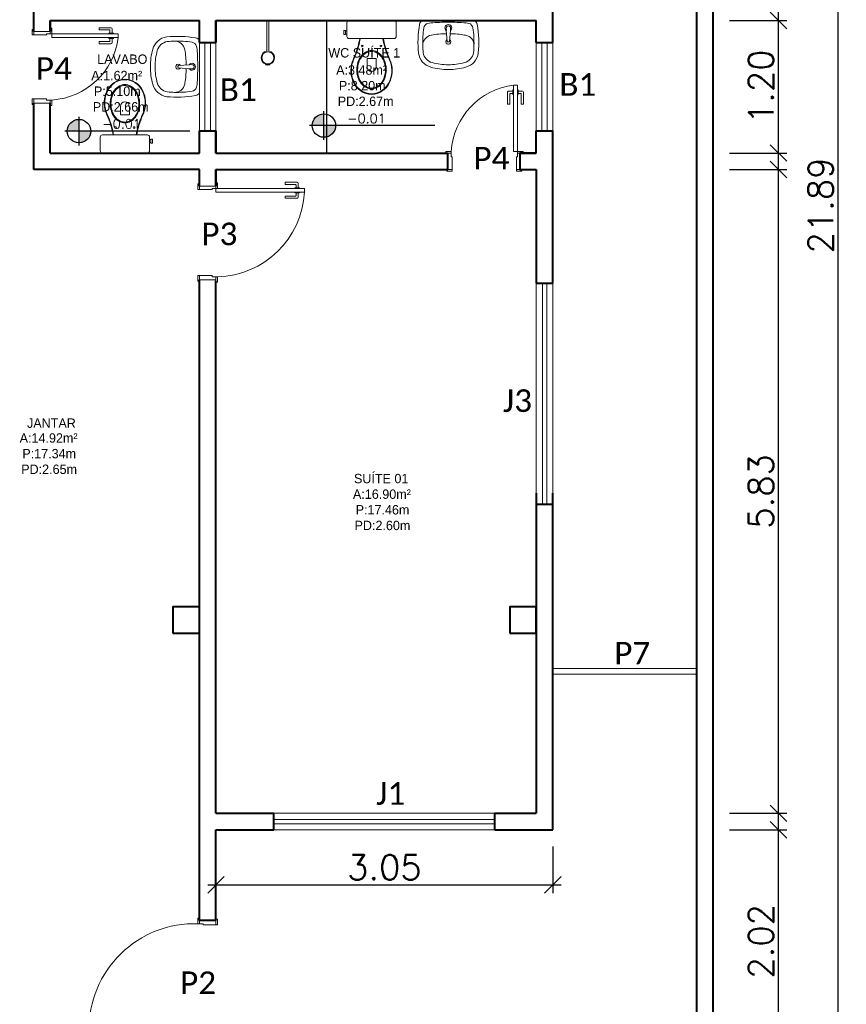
# Model space of a CAD drawing. Header units: millimetres. Extents: x 26 to 1362, y 24 to 358.
# Tile 79 of 256: x 528.11 to 535.59, y 214.72 to 223.64. Entities that reach past the tile are written whole.
import ezdxf

# ---------------------------------------------------------------- set-up
doc = ezdxf.new("R2010")
doc.units = ezdxf.units.MM
doc.linetypes.add('CONTINU', pattern=[0])
doc.linetypes.add('HIDDEN2', pattern=[4.7625, 3.175, -1.5875])
doc.layers.add('ARQ-PISO', color=8, linetype='Continuous')
doc.layers.add('PDF4_Text', color=7, linetype='Continuous')
for name, color, linetype, lineweight in [('MB_ALVENARIA', 7, 'Continuous', 40), ('MB_COTA', 7, 'Continuous', 13), ('MB_ESQUADRIA', 7, 'Continuous', 5), ('MB_MOBILIÁRIO', 8, 'Continuous', 13), ('MB_TEXTO_0', 7, 'Continuous', 13)]:
    doc.layers.add(name, color=color, linetype=linetype, lineweight=lineweight)
doc.styles.add('AVANT', font='txt')
doc.styles.add('PDF Calibri', font='calibri.ttf')
doc.styles.add('ROMANS', font='romans.shx')
doc.dimstyles.new('LOHAINA 1-150', dxfattribs={"dimscale": 1.5, "dimtxt": 0.15, "dimasz": 0.1, "dimexe": 0.05, "dimexo": 0.1, "dimgap": 0.03, "dimtad": 1, "dimzin": 5, "dimdsep": 46, "dimtxsty": 'ROMANS', "dimblk": 'OBLIQUE', "dimcen": 0, "dimdle": 0.05, "dimclrd": 256, "dimclre": 256, "dimadec": 0, "dimazin": 0, "dimtfac": 1, "dimtofl": 0, "dimtmove": 2, "dimatfit": 3, "dimfxl": 0.04, "dimtolj": 1, "dimtzin": 1, "dimarcsym": 0})

# ---------------------------------------------------------------- blocks, each defined once
blk = doc.blocks.new('_Oblique')
at = {"color": 0, "linetype": 'ByBlock', "lineweight": -2}
blk.add_line((-0.5, -0.5), (0.5, 0.5), dxfattribs=at)
blk = doc.blocks.new('*D110')
at = {"layer": 'DEFPOINTS', "color": 0, "transparency": 16777216}
for p in [(534.3823, 232.905), (535.5144, 232.905), (534.3823, 211.015)]:
    blk.add_point(p, dxfattribs=at)
at = {"layer": 'MB_COTA', "lineweight": -2, "transparency": 16777216}
for p, q in [((535.5144, 210.94), (535.5144, 232.98)), ((534.5323, 232.905), (535.5894, 232.905)), ((534.5323, 211.015), (535.5894, 211.015))]:
    blk.add_line(p, q, dxfattribs=at)
at = {"layer": 'MB_COTA', "lineweight": -2, "transparency": 16777216, "xscale": 0.15, "yscale": 0.15, "zscale": 0.15}
for p, rotation in [((535.5144, 232.905), 90), ((535.5144, 211.015), 270)]:
    blk.add_blockref('_Oblique', p, dxfattribs=dict(at, rotation=rotation))
at = {"layer": 'MB_COTA', "color": 0, "transparency": 16777216, "insert": (535.3569, 221.96), "char_height": 0.225, "attachment_point": 5, "rotation": 90, "style": 'ROMANS'}
blk.add_mtext('\\A1;21.89', dxfattribs=at)
blk = doc.blocks.new('*D111')
at = {"layer": 'DEFPOINTS', "color": 0, "transparency": 16777216}
for p in [(534.3823, 223.635), (534.9747, 223.635), (534.3823, 222.435)]:
    blk.add_point(p, dxfattribs=at)
at = {"layer": 'MB_COTA', "lineweight": -2, "transparency": 16777216}
for p, q in [((534.9747, 222.36), (534.9747, 223.71)), ((534.5323, 223.635), (535.0497, 223.635)), ((534.5323, 222.435), (535.0497, 222.435))]:
    blk.add_line(p, q, dxfattribs=at)
at = {"layer": 'MB_COTA', "lineweight": -2, "transparency": 16777216, "xscale": 0.15, "yscale": 0.15, "zscale": 0.15}
for p, rotation in [((534.9747, 223.635), 90), ((534.9747, 222.435), 270)]:
    blk.add_blockref('_Oblique', p, dxfattribs=dict(at, rotation=rotation))
at = {"layer": 'MB_COTA', "color": 0, "transparency": 16777216, "insert": (534.8172, 223.035), "char_height": 0.225, "attachment_point": 5, "rotation": 90, "style": 'ROMANS'}
blk.add_mtext('\\A1;1.20', dxfattribs=at)
blk = doc.blocks.new('*D114')
at = {"layer": 'DEFPOINTS', "color": 0, "transparency": 16777216}
for p in [(534.3823, 222.285), (534.9747, 222.285), (534.3823, 216.455)]:
    blk.add_point(p, dxfattribs=at)
at = {"layer": 'MB_COTA', "lineweight": -2, "transparency": 16777216}
for p, q in [((534.9747, 216.38), (534.9747, 222.36)), ((534.5323, 222.285), (535.0497, 222.285)), ((534.5323, 216.455), (535.0497, 216.455))]:
    blk.add_line(p, q, dxfattribs=at)
at = {"layer": 'MB_COTA', "lineweight": -2, "transparency": 16777216, "xscale": 0.15, "yscale": 0.15, "zscale": 0.15}
for p, rotation in [((534.9747, 222.285), 90), ((534.9747, 216.455), 270)]:
    blk.add_blockref('_Oblique', p, dxfattribs=dict(at, rotation=rotation))
at = {"layer": 'MB_COTA', "color": 0, "transparency": 16777216, "insert": (534.8172, 219.37), "char_height": 0.225, "attachment_point": 5, "rotation": 90, "style": 'ROMANS'}
blk.add_mtext('\\A1;5.83', dxfattribs=at)
blk = doc.blocks.new('*D116')
at = {"layer": 'DEFPOINTS', "color": 0, "transparency": 16777216}
for p in [(534.3823, 216.305), (534.9747, 216.305), (534.3823, 214.285)]:
    blk.add_point(p, dxfattribs=at)
at = {"layer": 'MB_COTA', "lineweight": -2, "transparency": 16777216}
for p, q in [((534.9747, 214.21), (534.9747, 216.38)), ((534.5323, 216.305), (535.0497, 216.305)), ((534.5323, 214.285), (535.0497, 214.285))]:
    blk.add_line(p, q, dxfattribs=at)
at = {"layer": 'MB_COTA', "lineweight": -2, "transparency": 16777216, "xscale": 0.15, "yscale": 0.15, "zscale": 0.15}
for p, rotation in [((534.9747, 216.305), 90), ((534.9747, 214.285), 270)]:
    blk.add_blockref('_Oblique', p, dxfattribs=dict(at, rotation=rotation))
at = {"layer": 'MB_COTA', "color": 0, "transparency": 16777216, "insert": (534.8172, 215.295), "char_height": 0.225, "attachment_point": 5, "rotation": 90, "style": 'ROMANS'}
blk.add_mtext('\\A1;2.02', dxfattribs=at)
blk = doc.blocks.new('*D125')
at = {"layer": 'DEFPOINTS', "color": 0, "transparency": 16777216}
for p in [(529.8823, 216.305), (532.9323, 216.305), (532.9323, 215.8075)]:
    blk.add_point(p, dxfattribs=at)
at = {"layer": 'MB_ALVENARIA', "lineweight": -2, "transparency": 16777216}
for p, q in [((529.8823, 216.155), (529.8823, 215.7325)), ((532.9323, 216.155), (532.9323, 215.7325)), ((529.8073, 215.8075), (533.0073, 215.8075))]:
    blk.add_line(p, q, dxfattribs=at)
at = {"layer": 'MB_ALVENARIA', "lineweight": -2, "transparency": 16777216, "xscale": 0.15, "yscale": 0.15, "zscale": 0.15, "rotation": 180}
blk.add_blockref('_Oblique', (529.8823, 215.8075), dxfattribs=at)
at = {"layer": 'MB_ALVENARIA', "lineweight": -2, "transparency": 16777216, "xscale": 0.15, "yscale": 0.15, "zscale": 0.15}
blk.add_blockref('_Oblique', (532.9323, 215.8075), dxfattribs=at)
at = {"layer": 'MB_ALVENARIA', "color": 0, "transparency": 16777216, "insert": (531.4073, 215.965), "char_height": 0.225, "attachment_point": 5, "style": 'ROMANS'}
blk.add_mtext('\\A1;3.05', dxfattribs=at)

msp = doc.modelspace()

# ---------------------------------------------------------------- hatches: boundary and pattern name
at = {"transparency": 33554687}
h = msp.add_hatch(color=9, dxfattribs=at)
h.paths.add_polyline_path([(530.8596, 222.6834), (530.8596, 222.5771, 0.414214), (530.9659, 222.6834)])
h.paths.add_polyline_path([(530.8596, 222.6834), (530.8596, 222.7897, 0.414214), (530.7533, 222.6834)])
h = msp.add_hatch(color=9, dxfattribs=at)
h.paths.add_polyline_path([(528.6421, 222.6332), (528.6421, 222.5269, 0.414214), (528.7484, 222.6332)])
h.paths.add_polyline_path([(528.6421, 222.6332), (528.6421, 222.7395, 0.414214), (528.5357, 222.6332)])

# ---------------------------------------------------------------- linework, layer by layer
for p, q in [((528.6421, 222.5036), (528.6421, 222.7628)), ((530.8596, 222.5538), (530.8596, 222.813)), ((531.8643, 222.6834), (530.73, 222.6834)), ((529.6468, 222.6332), (528.5125, 222.6332))]:
    msp.add_line(p, q, dxfattribs=at)
for centre in [(530.8596, 222.6834), (528.6421, 222.6332)]:
    msp.add_circle(centre, 0.1063, dxfattribs=at)
at = {"layer": 'ARQ-PISO'}
msp.add_lwpolyline([(530.8823, 223.635), (530.8823, 222.435)], dxfattribs=at)
at = {"layer": 'MB_ALVENARIA'}
for p, q in [((534.2323, 232.905), (534.2323, 208.695)), ((532.9323, 223.435), (532.9323, 224.46)), ((528.3823, 223.635), (528.3823, 223.535)), ((532.7823, 223.435), (532.7823, 223.635)), ((532.7823, 222.435), (532.7823, 222.635)), ((532.9323, 221.255), (532.9323, 222.635)), ((529.8823, 222.285), (529.8823, 222.135)), ((532.9323, 216.305), (532.9323, 219.355)), ((529.8823, 216.455), (530.4073, 216.455)), ((532.4073, 216.455), (532.7823, 216.455)), ((529.8823, 215.485), (529.8823, 216.305)), ((529.8823, 216.305), (530.4073, 216.305)), ((532.4073, 216.305), (532.9323, 216.305)), ((529.7323, 215.485), (529.7323, 215.985))]:
    msp.add_line(p, q, dxfattribs=at)
at = {"layer": 'MB_ALVENARIA', "linetype": 'CONTINU'}
msp.add_line((534.3823, 232.905), (534.3823, 208.545), dxfattribs=at)
at = {"layer": 'MB_ALVENARIA'}
for points in [[(528.2323, 223.535), (528.2323, 223.935)], [(528.3823, 223.635), (529.7323, 223.635)], [(528.3823, 223.535), (528.3823, 223.635)], [(529.7323, 223.435), (529.7323, 223.635), (529.7323, 223.635)], [(529.8823, 223.435), (529.8823, 223.635)], [(529.8823, 223.635), (532.7823, 223.635)], [(529.8823, 223.635), (529.8823, 223.435)], [(529.7323, 223.435), (529.8823, 223.435)], [(532.7823, 223.435), (532.9323, 223.435)], [(528.2323, 222.285), (528.2323, 222.285), (528.2323, 222.885)], [(528.3823, 222.435), (528.3823, 222.885)], [(529.7323, 222.435), (529.7323, 222.635)], [(529.7323, 222.635), (529.8823, 222.635)], [(529.8823, 222.435), (529.8823, 222.635)], [(529.8823, 222.635), (529.8823, 222.435)], [(532.7823, 222.635), (532.9323, 222.635)], [(528.3823, 222.435), (529.7323, 222.435)], [(529.8823, 222.435), (531.9823, 222.435)], [(531.9823, 222.285), (531.9823, 222.435)], [(532.6323, 222.435), (532.7823, 222.435)], [(532.7823, 222.435), (532.6323, 222.435), (532.6323, 222.285)], [(529.7323, 222.285), (528.2323, 222.285)], [(529.7323, 222.135), (529.7323, 222.285)], [(529.8823, 222.135), (529.8823, 222.285)], [(529.8823, 222.285), (531.9823, 222.285)], [(532.6323, 222.285), (532.7823, 222.285)], [(532.7823, 222.285), (532.7823, 221.255)], [(529.7323, 215.985), (529.7323, 221.285)], [(529.8823, 216.455), (529.8823, 221.2775)], [(532.7823, 221.255), (532.9323, 221.255)], [(532.7823, 219.355), (532.7823, 216.455)], [(532.7823, 219.255), (532.9323, 219.255)], [(529.4923, 218.085), (529.7323, 218.085), (529.7323, 218.325), (529.4923, 218.325), (529.4923, 218.085)], [(532.5423, 218.085), (532.7823, 218.085), (532.7823, 218.325), (532.5423, 218.325), (532.5423, 218.085)], [(530.4073, 216.305), (530.4073, 216.455)], [(532.4073, 216.305), (532.4073, 216.455)], [(529.8823, 215.485), (529.7323, 215.485)]]:
    msp.add_lwpolyline(points, dxfattribs=at)
at = {"layer": 'MB_ESQUADRIA'}
for p, q in [((528.8249, 223.5696), (528.8249, 223.5496)), ((528.9319, 223.5696), (528.8249, 223.5696)), ((528.8249, 223.5696), (528.8249, 223.5496)), ((528.9319, 223.5696), (528.8249, 223.5696)), ((528.2323, 223.505), (528.2323, 223.54)), ((528.2323, 223.505), (528.2323, 223.54)), ((528.2323, 223.505), (528.2323, 223.54)), ((528.2323, 223.505), (528.2323, 223.54)), ((528.3823, 223.535), (528.2323, 223.535)), ((528.2323, 223.535), (528.2323, 223.535)), ((528.3473, 223.505), (528.2323, 223.505)), ((528.3473, 223.505), (528.2323, 223.505)), ((528.3473, 223.505), (528.2323, 223.505)), ((528.3473, 223.505), (528.2323, 223.505)), ((528.3473, 223.515), (528.3823, 223.515)), ((528.3473, 223.515), (528.3473, 223.505)), ((528.3473, 223.515), (528.3823, 223.515)), ((528.3473, 223.515), (528.3473, 223.505)), ((528.3473, 223.515), (528.3823, 223.515)), ((528.3473, 223.515), (528.3473, 223.505)), ((528.3473, 223.515), (528.3823, 223.515)), ((528.3473, 223.515), (528.3473, 223.505)), ((528.3823, 223.515), (528.3823, 223.54)), ((528.3823, 223.515), (528.3823, 223.54)), ((528.3823, 223.515), (528.3823, 223.54)), ((528.3823, 223.515), (528.3823, 223.54)), ((528.3823, 223.535), (528.3823, 223.535)), ((528.8249, 223.5496), (528.9169, 223.5496)), ((528.8249, 223.5496), (528.9169, 223.5496)), ((528.9118, 223.521), (528.9118, 223.5146)), ((528.9544, 223.5209), (528.9118, 223.521)), ((528.9118, 223.521), (528.9118, 223.5146)), ((528.9544, 223.5209), (528.9118, 223.521)), ((528.9118, 223.4733), (528.9118, 223.4796)), ((528.9118, 223.4733), (528.9118, 223.4796)), ((528.9544, 223.4733), (528.9118, 223.4733)), ((528.9544, 223.4733), (528.9118, 223.4733)), ((528.9219, 223.5446), (528.9219, 223.521)), ((528.9219, 223.5446), (528.9219, 223.521)), ((528.9219, 223.4496), (528.9219, 223.4733)), ((528.9219, 223.4496), (528.9219, 223.4733)), ((528.9419, 223.4733), (528.9418, 223.4346)), ((528.9419, 223.4733), (528.9418, 223.4346)), ((528.9419, 223.521), (528.9419, 223.5596)), ((528.9419, 223.521), (528.9419, 223.5596)), ((528.9544, 223.5146), (528.9544, 223.5209)), ((528.9544, 223.5146), (528.9544, 223.5209)), ((528.9544, 223.4796), (528.9544, 223.4733)), ((528.9544, 223.4796), (528.9544, 223.4733)), ((528.8248, 223.4247), (528.8248, 223.4447)), ((528.8248, 223.4447), (528.9168, 223.4446)), ((528.8248, 223.4247), (528.8248, 223.4447)), ((528.8248, 223.4447), (528.9168, 223.4446)), ((528.9318, 223.4246), (528.8248, 223.4247)), ((528.9318, 223.4246), (528.8248, 223.4247)), ((532.522, 222.9845), (532.522, 222.8775)), ((532.522, 222.9845), (532.522, 222.8775)), ((532.5706, 222.9945), (532.532, 222.9945)), ((532.5706, 222.9945), (532.532, 222.9945)), ((532.542, 222.8775), (532.542, 222.9695)), ((532.542, 222.8775), (532.542, 222.9695)), ((532.547, 222.9745), (532.5706, 222.9745)), ((532.547, 222.9745), (532.5706, 222.9745)), ((532.5769, 223.0071), (532.5706, 223.0071)), ((532.5706, 223.0071), (532.5706, 222.9645)), ((532.5769, 223.0071), (532.5706, 223.0071)), ((532.5706, 223.0071), (532.5706, 222.9645)), ((532.5706, 222.9645), (532.577, 222.9645)), ((532.5706, 222.9645), (532.577, 222.9645)), ((532.6119, 223.0071), (532.6183, 223.0071)), ((532.6119, 223.0071), (532.6183, 223.0071)), ((532.6183, 222.9645), (532.612, 222.9645)), ((532.6183, 222.9645), (532.612, 222.9645)), ((532.6183, 223.0071), (532.6183, 222.9645)), ((532.6183, 223.0071), (532.6183, 222.9645)), ((532.6183, 222.9946), (532.6569, 222.9946)), ((532.6183, 222.9946), (532.6569, 222.9946)), ((532.6419, 222.9746), (532.6183, 222.9746)), ((532.6419, 222.9746), (532.6183, 222.9746)), ((532.647, 222.8776), (532.6469, 222.9696)), ((532.647, 222.8776), (532.6469, 222.9696)), ((532.6669, 222.9846), (532.667, 222.8776)), ((532.6669, 222.9846), (532.667, 222.8776)), ((528.3473, 222.925), (528.2323, 222.9249)), ((528.3473, 222.925), (528.2323, 222.9249)), ((528.2323, 222.9249), (528.2323, 222.8899)), ((528.2323, 222.9249), (528.2323, 222.8899)), ((528.3473, 222.915), (528.3473, 222.925)), ((528.3473, 222.915), (528.3473, 222.925)), ((528.3473, 222.915), (528.3823, 222.915)), ((528.3473, 222.915), (528.3823, 222.915)), ((528.3823, 222.915), (528.3823, 222.89)), ((528.3823, 222.915), (528.3823, 222.89)), ((532.522, 222.8775), (532.542, 222.8775)), ((532.522, 222.8775), (532.542, 222.8775)), ((532.667, 222.8776), (532.647, 222.8776)), ((532.667, 222.8776), (532.647, 222.8776)), ((532.0123, 222.435), (531.9873, 222.435)), ((532.0123, 222.435), (531.9873, 222.435)), ((532.0123, 222.4), (532.0123, 222.435)), ((532.0123, 222.4), (532.0123, 222.435)), ((532.6123, 222.435), (532.6373, 222.435)), ((532.6123, 222.4), (532.6123, 222.435)), ((532.6123, 222.435), (532.6373, 222.435)), ((532.6123, 222.4), (532.6123, 222.435)), ((532.6123, 222.435), (532.6373, 222.435)), ((532.6123, 222.4), (532.6123, 222.435)), ((532.6123, 222.435), (532.6373, 222.435)), ((532.6123, 222.4), (532.6123, 222.435)), ((532.6323, 222.435), (532.6323, 222.435)), ((532.0123, 222.4), (532.0223, 222.4)), ((532.0123, 222.4), (532.0223, 222.4)), ((532.0223, 222.4), (532.0223, 222.285)), ((532.0223, 222.4), (532.0223, 222.285)), ((532.6023, 222.4), (532.6024, 222.285)), ((532.6123, 222.4), (532.6023, 222.4)), ((532.6023, 222.4), (532.6024, 222.285)), ((532.6123, 222.4), (532.6023, 222.4)), ((532.6023, 222.4), (532.6024, 222.285)), ((532.6123, 222.4), (532.6023, 222.4)), ((532.6023, 222.4), (532.6024, 222.285)), ((532.6123, 222.4), (532.6023, 222.4)), ((532.0223, 222.285), (531.9873, 222.285)), ((532.0223, 222.285), (531.9873, 222.285)), ((532.6024, 222.285), (532.6374, 222.285)), ((532.6024, 222.285), (532.6374, 222.285)), ((532.6024, 222.285), (532.6374, 222.285)), ((532.6024, 222.285), (532.6374, 222.285)), ((532.6323, 222.285), (532.6323, 222.285)), ((529.7323, 222.105), (529.7323, 222.14)), ((529.7323, 222.105), (529.7323, 222.14)), ((529.8823, 222.1149), (529.8823, 222.14)), ((529.8823, 222.1149), (529.8823, 222.14)), ((530.5099, 222.1696), (530.5099, 222.1496)), ((530.6169, 222.1696), (530.5099, 222.1696)), ((530.5099, 222.1496), (530.6019, 222.1496)), ((530.6069, 222.1446), (530.6069, 222.1209)), ((530.6269, 222.1209), (530.6269, 222.1596)), ((529.8823, 222.135), (529.7323, 222.135)), ((529.8473, 222.105), (529.7323, 222.105)), ((529.8473, 222.105), (529.7323, 222.105)), ((529.8473, 222.115), (529.8823, 222.115)), ((529.8473, 222.115), (529.8473, 222.105)), ((529.8473, 222.115), (529.8823, 222.115)), ((529.8473, 222.115), (529.8473, 222.105)), ((530.5968, 222.1209), (530.5968, 222.1146)), ((530.6394, 222.1209), (530.5968, 222.1209)), ((530.5968, 222.0732), (530.5968, 222.0796)), ((530.6394, 222.0732), (530.5968, 222.0732)), ((530.6069, 222.0496), (530.6069, 222.0732)), ((530.6269, 222.0732), (530.6268, 222.0346)), ((530.6394, 222.1146), (530.6394, 222.1209)), ((530.6394, 222.0796), (530.6394, 222.0732)), ((530.5098, 222.0246), (530.5098, 222.0446)), ((530.5098, 222.0446), (530.6018, 222.0446)), ((530.6168, 222.0246), (530.5098, 222.0246)), ((529.8473, 221.325), (529.7323, 221.3249)), ((529.7323, 221.3249), (529.7323, 221.2899)), ((529.8473, 221.315), (529.8473, 221.325)), ((529.8473, 221.315), (529.8823, 221.315)), ((529.8823, 221.315), (529.8823, 221.29)), ((529.7323, 215.455), (529.7323, 215.4801)), ((529.7673, 215.4551), (529.7323, 215.4551)), ((529.7673, 215.4551), (529.7674, 215.4451)), ((529.8823, 215.4451), (529.8823, 215.4801)), ((529.7674, 215.445), (529.8823, 215.4451))]:
    msp.add_line(p, q, dxfattribs=at)
at = {"layer": 'MB_ESQUADRIA', "linetype": 'HIDDEN2'}
for p, q in [((532.9323, 217.765), (534.2323, 217.765)), ((532.9323, 217.715), (534.2323, 217.715))]:
    msp.add_line(p, q, dxfattribs=at)
at = {"layer": 'MB_ESQUADRIA'}
for points in [[(528.3823, 223.54), (528.3823, 223.565), (528.3973, 223.565), (528.3973, 223.515), (528.3823, 223.515), (528.3823, 223.515)], [(528.3823, 223.54), (528.3823, 223.565), (528.3973, 223.565), (528.3973, 223.515), (528.3823, 223.515), (528.3823, 223.515)], [(528.3823, 223.54), (528.3823, 223.565), (528.3973, 223.565), (528.3973, 223.515), (528.3823, 223.515), (528.3823, 223.515)], [(528.3823, 223.54), (528.3823, 223.565), (528.3973, 223.565), (528.3973, 223.515), (528.3823, 223.515), (528.3823, 223.515)], [(528.2323, 223.505), (528.2173, 223.505), (528.2173, 223.555), (528.2323, 223.555), (528.2323, 223.54)], [(528.2323, 223.505), (528.2173, 223.505), (528.2173, 223.555), (528.2323, 223.555), (528.2323, 223.54)], [(528.2323, 223.505), (528.2173, 223.505), (528.2173, 223.555), (528.2323, 223.555), (528.2323, 223.54)], [(528.2323, 223.505), (528.2173, 223.505), (528.2173, 223.555), (528.2323, 223.555), (528.2323, 223.54)], [(528.9973, 223.48), (528.3973, 223.48), (528.3973, 223.515), (528.9973, 223.515), (528.9973, 223.48)], [(532.5773, 223.05), (532.5773, 222.45), (532.6123, 222.45), (532.6123, 223.05), (532.5773, 223.05)], [(528.2323, 222.9249), (528.2173, 222.9249), (528.2173, 222.8749), (528.2323, 222.8749), (528.2323, 222.8899)], [(528.2323, 222.9249), (528.2173, 222.9249), (528.2173, 222.8749), (528.2323, 222.8749), (528.2323, 222.8899)], [(528.2323, 222.885), (528.3823, 222.885)], [(528.3823, 222.89), (528.3823, 222.865), (528.3973, 222.865), (528.3973, 222.915), (528.3823, 222.915), (528.3823, 222.915)], [(528.3823, 222.89), (528.3823, 222.865), (528.3973, 222.865), (528.3973, 222.915), (528.3823, 222.915), (528.3823, 222.915)], [(531.9873, 222.435), (531.9623, 222.435), (531.9623, 222.45), (532.0123, 222.45), (532.0123, 222.435), (532.0123, 222.435)], [(531.9873, 222.435), (531.9623, 222.435), (531.9623, 222.45), (532.0123, 222.45), (532.0123, 222.435), (532.0123, 222.435)], [(532.6373, 222.435), (532.6623, 222.435), (532.6623, 222.45), (532.6123, 222.45), (532.6123, 222.435), (532.6123, 222.435)], [(532.6373, 222.435), (532.6623, 222.435), (532.6623, 222.45), (532.6123, 222.45), (532.6123, 222.435), (532.6123, 222.435)], [(532.6373, 222.435), (532.6623, 222.435), (532.6623, 222.45), (532.6123, 222.45), (532.6123, 222.435), (532.6123, 222.435)], [(532.6373, 222.435), (532.6623, 222.435), (532.6623, 222.45), (532.6123, 222.45), (532.6123, 222.435), (532.6123, 222.435)], [(532.0223, 222.285), (532.0223, 222.27), (531.9723, 222.27), (531.9723, 222.285), (531.9873, 222.285)], [(532.0223, 222.285), (532.0223, 222.27), (531.9723, 222.27), (531.9723, 222.285), (531.9873, 222.285)], [(532.6024, 222.285), (532.6024, 222.27), (532.6524, 222.27), (532.6524, 222.285), (532.6374, 222.285)], [(532.6024, 222.285), (532.6024, 222.27), (532.6524, 222.27), (532.6524, 222.285), (532.6374, 222.285)], [(532.6024, 222.285), (532.6024, 222.27), (532.6524, 222.27), (532.6524, 222.285), (532.6374, 222.285)], [(532.6024, 222.285), (532.6024, 222.27), (532.6524, 222.27), (532.6524, 222.285), (532.6374, 222.285)], [(529.7323, 222.105), (529.7173, 222.105), (529.7173, 222.155), (529.7323, 222.155), (529.7323, 222.14)], [(529.7323, 222.105), (529.7173, 222.105), (529.7173, 222.155), (529.7323, 222.155), (529.7323, 222.14)], [(529.8823, 222.14), (529.8823, 222.1649), (529.8973, 222.1649), (529.8973, 222.1149), (529.8823, 222.1149), (529.8823, 222.115)], [(529.8823, 222.14), (529.8823, 222.1649), (529.8973, 222.1649), (529.8973, 222.1149), (529.8823, 222.1149), (529.8823, 222.115)], [(529.7323, 221.3249), (529.7173, 221.3249), (529.7173, 221.2749), (529.7323, 221.2749), (529.7323, 221.2899)], [(529.7323, 221.285), (529.8823, 221.285)], [(529.8823, 221.29), (529.8823, 221.265), (529.8973, 221.265), (529.8973, 221.315), (529.8823, 221.315), (529.8823, 221.315)], [(529.7323, 215.4801), (529.7323, 215.505), (529.7173, 215.505), (529.7173, 215.455), (529.7323, 215.455), (529.7323, 215.4551)], [(529.8823, 215.4451), (529.8973, 215.4451), (529.8973, 215.4951), (529.8823, 215.4951), (529.8823, 215.4801)]]:
    msp.add_lwpolyline(points, dxfattribs=at)
at = {"layer": 'MB_ESQUADRIA', "linetype": 'HIDDEN2'}
for points in [[(529.7323, 222.635), (529.7323, 223.435)], [(529.7823, 222.635), (529.7823, 223.435)], [(529.8323, 222.635), (529.8323, 223.435)], [(529.8823, 222.635), (529.8823, 223.435)], [(532.7823, 222.635), (532.7823, 223.435)], [(532.8323, 222.635), (532.8323, 223.435)], [(532.8823, 222.635), (532.8823, 223.435)], [(532.9323, 222.635), (532.9323, 223.435)], [(532.7823, 219.255), (532.7823, 221.255)], [(532.8373, 219.255), (532.8373, 221.255)], [(532.8773, 219.255), (532.8773, 221.255)], [(532.9323, 221.255), (532.9323, 219.255)], [(530.4073, 216.455), (532.4073, 216.455)], [(530.4073, 216.4), (532.4073, 216.4)], [(530.4073, 216.36), (532.4073, 216.36)], [(532.4073, 216.305), (530.4073, 216.305)]]:
    msp.add_lwpolyline(points, dxfattribs=at)
at = {"layer": 'MB_ESQUADRIA'}
msp.add_lwpolyline([(529.8823, 222.0799), (530.6823, 222.0799), (530.6823, 222.1149), (529.8823, 222.1149)], close=True, dxfattribs=at)
for centre, radius, start, end in [((528.9319, 223.5596), 0.01, 359.97107, 89.97107), ((528.9319, 223.5596), 0.01, 359.97107, 89.97107), ((528.9169, 223.5446), 0.005, 359.97107, 89.97107), ((528.9169, 223.5446), 0.005, 359.97107, 89.97107), ((528.9169, 223.4496), 0.005, 269.97107, 359.97107), ((528.9169, 223.4496), 0.005, 269.97107, 359.97107), ((528.9318, 223.4346), 0.01, 269.97107, 359.97107), ((528.9318, 223.4346), 0.01, 269.97107, 359.97107), ((532.532, 222.9845), 0.01, 90.02893, 180.02893), ((532.532, 222.9845), 0.01, 90.02893, 180.02893), ((532.547, 222.9695), 0.005, 90.02893, 180.02893), ((532.547, 222.9695), 0.005, 90.02893, 180.02893), ((532.6419, 222.9696), 0.005, 0.02893, 90.02893), ((532.6419, 222.9696), 0.005, 0.02893, 90.02893), ((532.6569, 222.9846), 0.01, 0.02893, 90.02893), ((532.6569, 222.9846), 0.01, 0.02893, 90.02893), ((530.6019, 222.1446), 0.005, 359.97107, 89.97107), ((530.6169, 222.1596), 0.01, 359.97107, 89.97107), ((530.6019, 222.0496), 0.005, 269.97107, 359.97107), ((530.6168, 222.0346), 0.01, 269.97107, 359.97107)]:
    msp.add_arc(centre, radius, start, end, dxfattribs=at)
at = {"layer": 'MB_ESQUADRIA', "linetype": 'HIDDEN2'}
for centre, radius, start, end in [((528.3539, 223.5622), 0.6487, 273.84016, 352.71463), ((528.3539, 223.5622), 0.6487, 273.84016, 352.71463), ((532.6596, 222.4066), 0.6487, 97.28537, 176.15984), ((532.6596, 222.4066), 0.6487, 97.28537, 176.15984), ((529.8814, 222.1166), 0.8018, 271.14056, 357.34932), ((529.6893, 214.4984), 0.957, 88.32181, 180.50129)]:
    msp.add_arc(centre, radius, start, end, dxfattribs=at)
at = {"layer": 'MB_MOBILIÁRIO'}
for p, q in [((530.3419, 223.3569), (530.3419, 223.635)), ((530.3619, 223.635), (530.3419, 223.635)), ((530.3619, 223.3569), (530.3619, 223.635)), ((531.0874, 223.635), (531.4947, 223.635)), ((531.967, 223.5647), (531.9686, 223.5434)), ((532.0059, 223.5647), (532.0043, 223.5433)), ((531.9678, 223.5431), (531.9762, 223.4454)), ((532.0043, 223.5433), (531.9967, 223.4454)), ((531.9812, 223.4408), (531.9917, 223.4408)), ((529.5381, 223.2215), (529.5381, 223.2111)), ((529.6404, 223.235), (529.5428, 223.2265)), ((529.6407, 223.1985), (529.5428, 223.2061)), ((529.662, 223.2358), (529.6407, 223.2341)), ((530.332, 223.2332), (530.3337, 223.2389)), ((530.3519, 223.2297), (530.3519, 223.2361)), ((530.3519, 223.2297), (530.3519, 223.2361)), ((530.3697, 223.2388), (530.3713, 223.2333)), ((529.662, 223.1968), (529.6407, 223.1985)), ((529.261, 222.435), (528.8537, 222.435))]:
    msp.add_line(p, q, dxfattribs=at)
for points in [[(531.0874, 223.635), (531.0874, 223.635), (531.0796, 223.6336), (531.0731, 223.6293), (531.0688, 223.6228), (531.0674, 223.615), (531.0674, 223.4911), (531.0674, 223.4911), (531.0688, 223.4833), (531.0731, 223.4768), (531.0796, 223.4725), (531.0874, 223.4711), (531.2907, 223.4711)], [(531.4947, 223.635), (531.4947, 223.635), (531.5026, 223.6336), (531.5083, 223.6293), (531.5126, 223.6228), (531.5141, 223.615), (531.5141, 223.4911), (531.5141, 223.4911), (531.5126, 223.4833), (531.5083, 223.4768), (531.5026, 223.4725), (531.4947, 223.4711), (531.2907, 223.4711)], [(531.0545, 223.5097), (531.0395, 223.5097), (531.0395, 223.5276), (531.0395, 223.5455), (531.0545, 223.5455), (531.0545, 223.5427), (531.0674, 223.5427)], [(531.0545, 223.5427), (531.0545, 223.5126)], [(531.0545, 223.5126), (531.0674, 223.5126)], [(531.0545, 223.5097), (531.0545, 223.5126)], [(531.1884, 223.4704), (531.1884, 223.4704), (531.1886, 223.4711)], [(531.3931, 223.4704), (531.3931, 223.4704), (531.3929, 223.4711)], [(531.2506, 223.2127), (531.2506, 223.29), (531.2914, 223.29)], [(531.3315, 223.2127), (531.3315, 223.29), (531.2907, 223.29)], [(529.0169, 222.8574), (529.0169, 222.78), (529.0577, 222.78)], [(529.0978, 222.8574), (529.0978, 222.78), (529.057, 222.78)], [(528.8537, 222.435), (528.8537, 222.435), (528.8458, 222.4364), (528.8401, 222.4407), (528.8358, 222.4472), (528.8344, 222.4551), (528.8344, 222.5789), (528.8344, 222.5789), (528.8358, 222.5868), (528.8401, 222.5932), (528.8458, 222.5975), (528.8537, 222.5989), (529.0577, 222.5989)], [(528.9553, 222.5997), (528.9553, 222.5997), (528.9555, 222.5989)], [(529.261, 222.435), (529.261, 222.435), (529.2689, 222.4364), (529.2753, 222.4407), (529.2796, 222.4472), (529.281, 222.4551), (529.281, 222.5789), (529.281, 222.5789), (529.2796, 222.5868), (529.2753, 222.5932), (529.2689, 222.5975), (529.261, 222.5989), (529.0577, 222.5989)], [(529.1601, 222.5997), (529.1601, 222.5997), (529.1599, 222.5989)], [(529.2939, 222.5603), (529.309, 222.5603), (529.309, 222.5424), (529.309, 222.5245), (529.2939, 222.5245), (529.2939, 222.5274), (529.281, 222.5274)], [(529.2939, 222.5574), (529.281, 222.5574)], [(529.2939, 222.5603), (529.2939, 222.5574)], [(529.2939, 222.5274), (529.2939, 222.5574)]]:
    msp.add_lwpolyline(points, dxfattribs=at)
for points in [[(531.2907, 223.363, 0.124451), (531.2416, 223.3506, 0.105729), (531.1964, 223.312, 0.086876), (531.168, 223.2575, 0.077041), (531.1573, 223.189, 0.077041), (531.168, 223.1206, 0.086876), (531.1964, 223.066, 0.105729), (531.2416, 223.0275, 0.124451), (531.2907, 223.0151, 0.124451), (531.3399, 223.0275, 0.105729), (531.3851, 223.066, 0.086876), (531.4135, 223.1206, 0.077041), (531.4241, 223.189, 0.077041), (531.4135, 223.2575, 0.086876), (531.3851, 223.312, 0.105729), (531.3399, 223.3506, 0.124451)], [(531.2907, 223.3549, 0.124451), (531.2448, 223.3433, 0.105729), (531.202, 223.3068, 0.086876), (531.1748, 223.2547, 0.077041), (531.1647, 223.189, 0.077041), (531.1748, 223.1234, 0.086876), (531.202, 223.0713, 0.105729), (531.2448, 223.0348, 0.124451), (531.2907, 223.0232, 0.124451), (531.3367, 223.0348, 0.105729), (531.3795, 223.0713, 0.086876), (531.4066, 223.1234, 0.077041), (531.4168, 223.189, 0.077041), (531.4066, 223.2547, 0.086876), (531.3795, 223.3068, 0.105729), (531.3367, 223.3433, 0.124451)], [(529.0577, 222.707, 0.124451), (529.1068, 222.7194, 0.105729), (529.152, 222.758, 0.086876), (529.1805, 222.8125, 0.077041), (529.1911, 222.881, 0.077041), (529.1805, 222.9494, 0.086876), (529.152, 223.004, 0.105729), (529.1068, 223.0425, 0.124451), (529.0577, 223.0549, 0.124451), (529.0086, 223.0425, 0.105729), (528.9634, 223.004, 0.086876), (528.9349, 222.9494, 0.077041), (528.9243, 222.881, 0.077041), (528.9349, 222.8125, 0.086876), (528.9634, 222.758, 0.105729), (529.0086, 222.7194, 0.124451)], [(529.0577, 222.7152, 0.124451), (529.1036, 222.7268, 0.105729), (529.1464, 222.7633, 0.086876), (529.1736, 222.8153, 0.077041), (529.1838, 222.881, 0.077041), (529.1736, 222.9467, 0.086876), (529.1464, 222.9987, 0.105729), (529.1036, 223.0352, 0.124451), (529.0577, 223.0468, 0.124451), (529.0118, 223.0352, 0.105729), (528.969, 222.9987, 0.086876), (528.9418, 222.9467, 0.077041), (528.9316, 222.881, 0.077041), (528.9418, 222.8153, 0.086876), (528.969, 222.7633, 0.105729), (529.0118, 222.7268, 0.124451)]]:
    msp.add_lwpolyline(points, format="xyb", close=True, dxfattribs=at)
for centre, radius in [((531.207, 223.4042), 0.00752), ((531.3752, 223.4042), 0.00752), ((530.3519, 223.2969), 0.0541), ((528.9732, 222.6659), 0.00752), ((529.1415, 222.6659), 0.00752)]:
    msp.add_circle(centre, radius, dxfattribs=at)
for centre, radius, start, end in [((531.9864, 223.5677), 0.0309, 307.13786, 232.86214), ((531.9864, 223.5677), 0.0197, 351.10748, 188.89252), ((530.4323, 223.6015), 0.7626, 339.69088, 350.16298), ((530.4323, 223.6015), 0.7673, 339.69088, 350.16298), ((532.1491, 223.6015), 0.7673, 189.83702, 200.30912), ((532.1491, 223.6015), 0.7626, 189.83702, 200.30912), ((531.9812, 223.4458), 0.005, 184.44626, 270), ((531.9917, 223.4458), 0.005, 270, 355.55374), ((530.3519, 223.2969), 0.0608, 99.46873, 252.61204), ((530.3519, 223.2969), 0.0608, 286.9908, 80.53127), ((504.4781, 234.3736), 28.863, 337.3538, 337.51832), ((505.9162, 233.7749), 27.3099, 337.35144, 337.52574), ((556.6653, 233.7749), 27.3099, 202.47426, 202.64856), ((558.1034, 234.3736), 28.863, 202.48168, 202.6462), ((529.5431, 223.2215), 0.005, 94.44626, 180), ((529.5431, 223.2111), 0.005, 180, 265.55374), ((529.665, 223.2163), 0.0309, 217.13786, 142.86214), ((529.665, 223.2163), 0.0197, 261.10748, 98.89252), ((530.3324, 223.2331), 0.000485, 162.61204, 276.02132), ((530.3365, 223.1941), 0.0388, 66.64666, 96.02132), ((530.3519, 223.2969), 0.0608, 252.61204, 286.9908), ((530.3673, 223.1941), 0.0388, 84.71051, 113.35334), ((530.3709, 223.2332), 0.000485, 264.71051, 16.9908), ((531.3582, 223.1819), 0.2549, 162.09039, 205.44583), ((531.3545, 223.1816), 0.2467, 161.86702, 205.76246), ((531.2911, 223.2127), 0.0404, 180, 0), ((531.2269, 223.1816), 0.2467, 334.23754, 18.13298), ((531.2232, 223.1819), 0.2549, 334.55417, 17.90961), ((529.066, 222.9152), 0.1898, 92.79189, 154.23754), ((529.066, 222.9152), 0.1851, 92.79189, 154.23754), ((529.0494, 222.9152), 0.1851, 25.76246, 87.20811), ((529.0494, 222.9152), 0.1898, 25.76246, 87.20811), ((531.299, 223.1549), 0.1898, 205.76246, 267.20811), ((531.299, 223.1549), 0.1851, 205.76246, 267.20811), ((531.2824, 223.1549), 0.1851, 272.79189, 334.23754), ((531.2824, 223.1549), 0.1898, 272.79189, 334.23754), ((529.1252, 222.8882), 0.2549, 154.55417, 197.90961), ((529.1215, 222.8884), 0.2467, 154.23754, 198.13298), ((528.9939, 222.8884), 0.2467, 341.86702, 25.76246), ((528.9902, 222.8882), 0.2549, 342.09039, 25.44583), ((529.0573, 222.8574), 0.0404, 0, 180), ((502.245, 211.6964), 28.863, 22.48168, 22.6462), ((503.6831, 212.2952), 27.3099, 22.47426, 22.64856), ((554.4323, 212.2952), 27.3099, 157.35144, 157.52574), ((555.8704, 211.6964), 28.863, 157.3538, 157.51832), ((528.1993, 222.4686), 0.7626, 9.83702, 20.30912), ((528.1993, 222.4686), 0.7673, 9.83702, 20.30912), ((529.9161, 222.4686), 0.7673, 159.69088, 170.16298), ((529.9161, 222.4686), 0.7626, 159.69088, 170.16298)]:
    msp.add_arc(centre, radius, start, end, dxfattribs=at)
for points in [[(531.7154, 223.339), (531.7073, 223.426), (531.7108, 223.5137), (531.7256, 223.6)], [(531.7256, 223.6005), (531.7281, 223.6149), (531.7368, 223.6275), (531.7493, 223.635)], [(531.9864, 223.635), (531.9864, 223.635), (531.7493, 223.635), (531.7493, 223.635)], [(531.7544, 223.4093), (531.7533, 223.4624), (531.7565, 223.5155), (531.7641, 223.568)], [(531.7641, 223.568), (531.767, 223.588), (531.7817, 223.6043), (531.8012, 223.6093)], [(531.8012, 223.6093), (531.8096, 223.6115), (531.8181, 223.6129), (531.8267, 223.6136)], [(531.8267, 223.6136), (531.8798, 223.6179), (531.9331, 223.62), (531.9864, 223.62)], [(531.9864, 223.635), (531.9864, 223.635), (532.2235, 223.635), (532.2235, 223.635)], [(531.9864, 223.62), (532.0398, 223.62), (532.0931, 223.6179), (532.1462, 223.6136)], [(532.1462, 223.6136), (532.1548, 223.6129), (532.1633, 223.6115), (532.1717, 223.6093)], [(532.1717, 223.6093), (532.1912, 223.6043), (532.2059, 223.588), (532.2088, 223.568)], [(532.2088, 223.568), (532.2164, 223.5155), (532.2196, 223.4624), (532.2184, 223.4093)], [(532.2235, 223.635), (532.2361, 223.6275), (532.2448, 223.6149), (532.2473, 223.6005)], [(532.2473, 223.6), (532.2621, 223.5137), (532.2655, 223.426), (532.2575, 223.339)], [(529.3098, 223.375), (529.3259, 223.4338), (529.376, 223.477), (529.4363, 223.4874)], [(529.4363, 223.4874), (529.5233, 223.4954), (529.6111, 223.492), (529.6973, 223.4772)], [(529.6978, 223.4771), (529.7122, 223.4747), (529.7249, 223.466), (529.7323, 223.4534)], [(531.7544, 223.4093), (531.7534, 223.4554), (531.7866, 223.4952), (531.8322, 223.5023)], [(531.8315, 223.5022), (531.8775, 223.5106), (531.9241, 223.515), (531.9708, 223.5154)], [(532.0021, 223.5154), (532.0462, 223.5151), (532.0903, 223.5111), (532.1337, 223.5036)], [(532.1289, 223.5044), (532.1336, 223.5036), (532.1383, 223.5028), (532.143, 223.5019)], [(532.143, 223.5019), (532.1875, 223.4937), (532.2194, 223.4545), (532.2184, 223.4093)], [(529.351, 223.3635), (529.3625, 223.4055), (529.3983, 223.4363), (529.4412, 223.4446)], [(529.4412, 223.4446), (529.4629, 223.4466), (529.4847, 223.4478), (529.5066, 223.4483)], [(529.5066, 223.4483), (529.5597, 223.4495), (529.6128, 223.4463), (529.6654, 223.4386)], [(529.5066, 223.4483), (529.5527, 223.4493), (529.5925, 223.4161), (529.5997, 223.3706)], [(529.6654, 223.4386), (529.6854, 223.4357), (529.7017, 223.4211), (529.7067, 223.4015)], [(529.7067, 223.4015), (529.7088, 223.3932), (529.7103, 223.3847), (529.7109, 223.3761)], [(529.7323, 223.2163), (529.7323, 223.2163), (529.7323, 223.4534), (529.7323, 223.4534)], [(531.7582, 223.3438), (531.7562, 223.3656), (531.7549, 223.3874), (531.7544, 223.4093)], [(532.2184, 223.4093), (532.2179, 223.3874), (532.2167, 223.3656), (532.2147, 223.3438)], [(529.2884, 223.2163), (529.2884, 223.2699), (529.2956, 223.3233), (529.3098, 223.375)], [(529.3312, 223.2163), (529.3312, 223.2661), (529.3379, 223.3156), (529.351, 223.3635)], [(529.5996, 223.3713), (529.608, 223.3253), (529.6124, 223.2787), (529.6128, 223.232)], [(529.7109, 223.3761), (529.7152, 223.323), (529.7173, 223.2696), (529.7173, 223.2163)], [(531.8278, 223.2125), (531.769, 223.2286), (531.7258, 223.2787), (531.7154, 223.339)], [(531.8392, 223.2537), (531.7973, 223.2652), (531.7665, 223.3009), (531.7582, 223.3438)], [(532.2147, 223.3438), (532.2064, 223.3009), (532.1756, 223.2652), (532.1336, 223.2537)], [(532.2575, 223.339), (532.2471, 223.2787), (532.2039, 223.2286), (532.1451, 223.2125)], [(529.3098, 223.0577), (529.2956, 223.1094), (529.2884, 223.1627), (529.2884, 223.2163)], [(529.351, 223.0691), (529.3379, 223.1171), (529.3312, 223.1666), (529.3312, 223.2163)], [(529.7173, 223.2163), (529.7173, 223.163), (529.7152, 223.1097), (529.7109, 223.0565)], [(529.7323, 223.2163), (529.7323, 223.2163), (529.7323, 222.9792), (529.7323, 222.9792)], [(531.9864, 223.1911), (531.9328, 223.1911), (531.8795, 223.1983), (531.8278, 223.2125)], [(531.9864, 223.2339), (531.9367, 223.2339), (531.8872, 223.2405), (531.8392, 223.2537)], [(532.1336, 223.2537), (532.0857, 223.2405), (532.0362, 223.2339), (531.9864, 223.2339)], [(532.1451, 223.2125), (532.0934, 223.1983), (532.04, 223.1911), (531.9864, 223.1911)], [(529.6128, 223.2007), (529.6124, 223.1565), (529.6085, 223.1125), (529.6009, 223.069)], [(529.4363, 222.9452), (529.376, 222.9557), (529.3259, 222.9989), (529.3098, 223.0577)], [(529.4412, 222.9881), (529.3983, 222.9964), (529.3625, 223.0272), (529.351, 223.0691)], [(529.5993, 223.0597), (529.5911, 223.0153), (529.5518, 222.9833), (529.5066, 222.9843)], [(529.6018, 223.0739), (529.601, 223.0691), (529.6001, 223.0644), (529.5993, 223.0597)], [(529.7067, 223.0311), (529.7017, 223.0115), (529.6854, 222.9969), (529.6654, 222.994)], [(529.7109, 223.0565), (529.7103, 223.0479), (529.7088, 223.0394), (529.7067, 223.0311)], [(529.6973, 222.9555), (529.6111, 222.9406), (529.5233, 222.9372), (529.4363, 222.9452)], [(529.5066, 222.9843), (529.4847, 222.9848), (529.4629, 222.9861), (529.4412, 222.9881)], [(529.6654, 222.994), (529.6128, 222.9864), (529.5597, 222.9831), (529.5066, 222.9843)], [(529.7323, 222.9792), (529.7249, 222.9666), (529.7122, 222.958), (529.6978, 222.9555)]]:
    msp.add_open_spline(points, degree=3, dxfattribs=at)
for points in [[(531.998, 223.4632), (532.0046, 223.4593), (532.009, 223.4521), (532.009, 223.4439), (532.009, 223.4439), (532.009, 223.4315), (531.9989, 223.4214), (531.9864, 223.4214), (531.9864, 223.4214), (531.974, 223.4214), (531.9639, 223.4315), (531.9639, 223.4439), (531.9639, 223.4521), (531.9683, 223.4593), (531.9748, 223.4632)], [(529.5606, 223.2047), (529.5566, 223.1982), (529.5494, 223.1938), (529.5412, 223.1938), (529.5412, 223.1938), (529.5288, 223.1938), (529.5187, 223.2039), (529.5187, 223.2163), (529.5187, 223.2163), (529.5187, 223.2288), (529.5288, 223.2389), (529.5412, 223.2389), (529.5494, 223.2389), (529.5566, 223.2345), (529.5606, 223.2279)]]:
    msp.add_open_spline(points, degree=3, knots=[0.3352857, 0.3352857, 0.3352857, 0.3352857, 0.5, 0.5, 0.5, 0.625, 0.75, 0.75, 0.75, 0.875, 1, 1, 1, 1.164877, 1.164877, 1.164877, 1.164877], dxfattribs=at)

# ---------------------------------------------------------------- texts
at = {"layer": 'MB_TEXTO_0'}
for s, style, p in [('WC SUÍTE 1', 'AVANT', (530.8996, 223.3)), ('LAVABO', 'AVANT', (528.8065, 223.2423)), ('A:3.48m²', 'AVANT', (530.9707, 223.1442)), ('A:1.62m²', 'AVANT', (528.7532, 223.0941)), ('P:5.10m', 'AVANT', (528.7775, 222.9524)), ('P:8.20m', 'AVANT', (530.995, 223.0026)), ('PD:2.67m', 'AVANT', (530.9849, 222.8609)), ('PD:2.66m', 'AVANT', (528.7673, 222.8107)), ('-0.01', 'ROMANS', (531.0698, 222.7057)), ('-0.01', 'ROMANS', (528.8522, 222.6555)), ('JANTAR', 'AVANT', (528.1714, 219.946)), ('A:14.92m²', 'AVANT', (528.1047, 219.8115)), ('P:17.34m', 'AVANT', (528.129, 219.6698)), ('PD:2.65m', 'AVANT', (528.1188, 219.5282)), ('SUÍTE 01', 'AVANT', (531.1317, 219.4441)), ('A:16.90m²', 'AVANT', (531.1226, 219.3028)), ('P:17.46m', 'AVANT', (531.1469, 219.1612)), ('PD:2.60m', 'AVANT', (531.1368, 219.0195))]:
    msp.add_text(s, height=0.085, rotation=360, dxfattribs=dict(at, style=style)).set_placement(p)
at = {"layer": 'PDF4_Text', "char_height": 0.20477, "attachment_point": 4, "style": 'PDF Calibri'}
for s, insert in [('P4', (528.251, 223.2004)), ('B1', (529.9165, 223.0085)), ('B1', (532.9908, 223.0562)), ('P4', (532.2127, 222.3883)), ('P3', (529.7496, 221.7012)), ('J3', (532.4805, 220.1911)), ('P7', (533.4878, 217.9051)), ('J1', (531.3328, 216.6338)), ('P2', (529.5567, 214.9202))]:
    msp.add_mtext(s, dxfattribs=dict(at, insert=insert))

# ---------------------------------------------------------------- dimensions: what is measured, and where the dimension line sits
at = {"layer": 'MB_ALVENARIA'}
dim = msp.add_linear_dim(base=(532.9323, 215.8075), p1=(529.8823, 216.305), p2=(532.9323, 216.305), dimstyle='LOHAINA 1-150', dxfattribs=at)
dim.commit()
dim.dimension.update_dxf_attribs({"geometry": '*D125', "text_midpoint": (531.4073, 215.965)})
at = {"layer": 'MB_COTA'}
for base, p1, p2, picture, middle in [((535.5144, 232.905), (534.3823, 211.015), (534.3823, 232.905), '*D110', (535.3569, 221.96)), ((534.9747, 223.635), (534.3823, 222.435), (534.3823, 223.635), '*D111', (534.8172, 223.035)), ((534.9747, 222.285), (534.3823, 216.455), (534.3823, 222.285), '*D114', (534.8172, 219.37)), ((534.9747, 216.305), (534.3823, 214.285), (534.3823, 216.305), '*D116', (534.8172, 215.295))]:
    dim = msp.add_linear_dim(base=base, p1=p1, p2=p2, angle=90, dimstyle='LOHAINA 1-150', dxfattribs=at)
    dim.commit()
    dim.dimension.update_dxf_attribs({"geometry": picture, "text_midpoint": middle})

doc.saveas('drawing.dxf')
